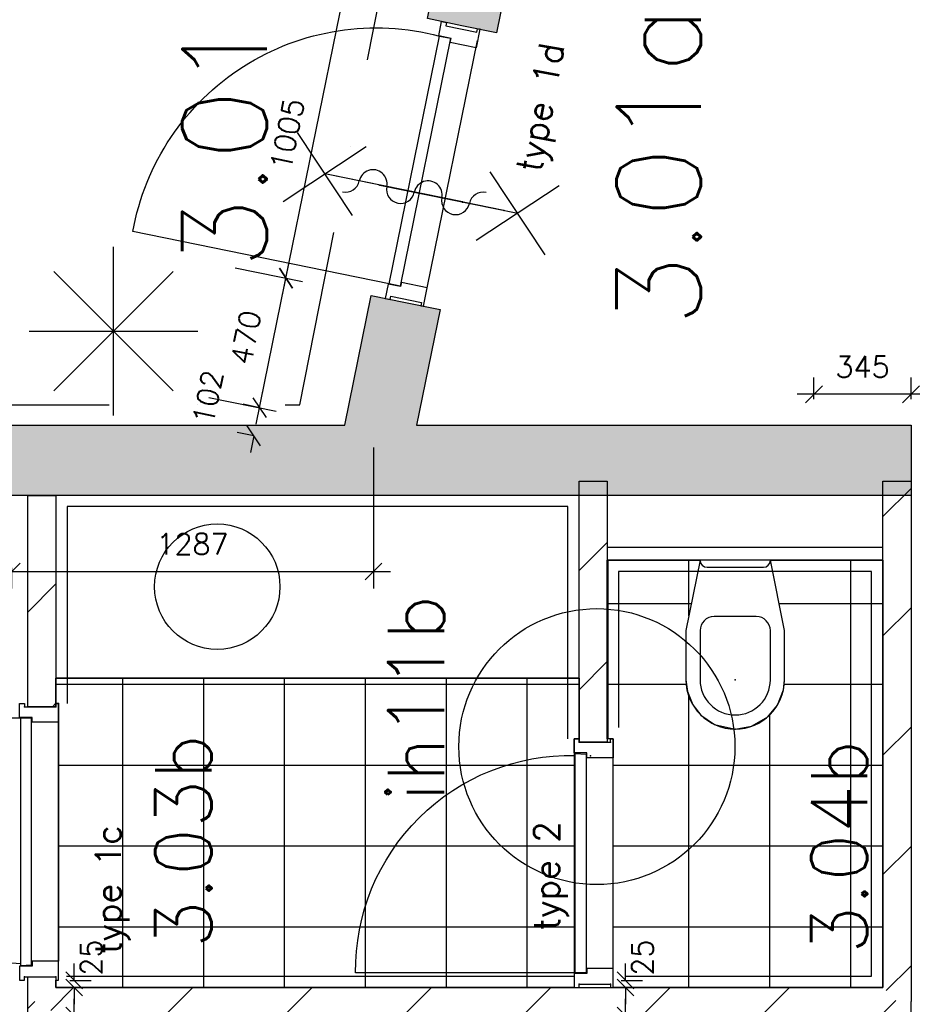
# Model space of a CAD drawing. Extents: x -161991 to 132574, y -998 to 324384.
# Tile 39 of 50: x 38158 to 41332, y 86837 to 90338. Entities that reach past the tile are written whole.
import ezdxf
from ezdxf.enums import TextEntityAlignment as Align

# ---------------------------------------------------------------- set-up
doc = ezdxf.new("R2010")
doc.units = 0
doc.header["$LTSCALE"] = 50
doc.header["$MEASUREMENT"] = 0
doc.header["$PDSIZE"] = -1
doc.linetypes.add('DASHDOT', pattern=[25, 12.5, -6.25, 0, -6.25])
doc.linetypes.add('DIVIDE', pattern=[31.25, 12.5, -6.25, 0, -6.25, 0, -6.25])
doc.layers.get('0').update_dxf_attribs({"linetype": 'CONTINUOUS'})
doc.layers.get('DEFPOINTS').update_dxf_attribs({"linetype": 'CONTINUOUS'})
for name, color, linetype in [('00', 7, 'CONTINUOUS'), ('_BRANDCOMPART', 6, 'DASHDOT'), ('_DETAILNUMMERS', 4, 'CONTINUOUS'), ('_DETAILNUMMERSTEKST', 4, 'CONTINUOUS'), ('A--A21--_F12--', 7, 'CONTINUOUS'), ('A--A22--_F123-', 9, 'CONTINUOUS'), ('A--L21--', 3, 'CONTINUOUS'), ('A--L21--_F12--', 7, 'CONTINUOUS'), ('A--L22--', 7, 'CONTINUOUS'), ('A--L22--_F-2--', 7, 'CONTINUOUS'), ('A--L32--', 7, 'CONTINUOUS'), ('A--L32--_F-23-', 2, 'CONTINUOUS'), ('A--L32--_F123-', 1, 'CONTINUOUS'), ('A--L32--_F123-DRAAIR', 7, 'CONTINUOUS'), ('A--L65--', 7, 'CONTINUOUS'), ('A--L65--_F-23-', 7, 'CONTINUOUS'), ('A--L65--_F123-', 7, 'CONTINUOUS'), ('A--L74--', 7, 'CONTINUOUS'), ('A--L74--_F-23-', 7, 'CONTINUOUS'), ('A--L90--', 7, 'CONTINUOUS'), ('A--L90--_F---401', 9, 'CONTINUOUS'), ('A--M$1A-_F123-', 1, 'CONTINUOUS'), ('A--M1$A-_F123-', 1, 'CONTINUOUS'), ('A--T$1A-_F123NR', 4, 'CONTINUOUS'), ('tegels', 253, 'CONTINUOUS'), ('TEKST_KOZIJNMERK', 2, 'CONTINUOUS'), ('X--LR---_CP', 7, 'CONTINUOUS')]:
    doc.layers.add(name, color=color, linetype=linetype)
doc.styles.add('ALFA-0_25', font='ROMANS')
doc.styles.add('HIEMSTRA', font='romans.shx')
doc.dimstyles.new('STANDARD$0', dxfattribs={"dimscale": 50, "dimtxt": 2.5, "dimasz": 2, "dimexe": 2, "dimexo": 0, "dimgap": 2, "dimtad": 1, "dimdec": 0, "dimzin": 0, "dimdsep": 46, "dimtxsty": 'ALFA-0_25', "dimblk1": 'OBLIQUE', "dimblk2": 'OBLIQUE', "dimsah": 1, "dimcen": -3, "dimdle": 2, "dimclrd": 1, "dimclre": 1, "dimclrt": 2, "dimadec": 0, "dimazin": 0, "dimtfac": 0.666667, "dimtofl": 0, "dimtmove": 2, "dimatfit": 3, "dimldrblk": 'OBLIQUE', "dimfxl": 0, "dimtvp": 0.833333, "dimtolj": 1, "dimtzin": 0, "dimarcsym": 0})
pattern_1 = [(45, (-38237.1, -86846.8), (-212.132, 212.132), [])]

# ---------------------------------------------------------------- blocks, each defined once
blk = doc.blocks.new('Q070119-')
at = {"layer": 'X--LR---_CP'}
for p in [(0, 0), (0, 0), (350, 0)]:
    blk.add_point(p, dxfattribs=at)
blk = doc.blocks.new('Q070120-')
at = {"layer": 'X--LR---_CP'}
for p in [(0, 0), (0, 0), (350, 0)]:
    blk.add_point(p, dxfattribs=at)
blk = doc.blocks.new('Q070121-')
at = {"layer": 'X--LR---_CP', "color": 3}
blk.add_point((600, 0), dxfattribs=at)
blk.add_point((600, 0), dxfattribs=at)
blk.add_point((600, 0), dxfattribs=at)
blk = doc.blocks.new('Q070065-')
at = {"layer": 'A--L74--_F-23-', "color": 1, "linetype": 'Continuous'}
for points in [[(125, 0), (175, -250), (175, -425, -1), (-175, -425), (-175, -250), (-125, 0)], [(-125, 0), (125, 0, -0.41), (100, -25), (-100, -25, -0.41), (-125, 0)], [(-75, -200), (75, -200, -0.41), (125, -250), (125, -425, -1), (-125, -425), (-125, -250, -0.41), (-75, -200)]]:
    blk.add_lwpolyline(points, format="xyb", dxfattribs=at)
at = {"layer": 'A--L74--_F-23-', "color": 255}
blk.add_circle((0, 0), 0.0123, dxfattribs=at)
at = {"layer": 'X--LR---_CP'}
for p in [(-125, 0), (-125, 0), (0, -425)]:
    blk.add_point(p, dxfattribs=at)
at = {"layer": 'A--L74--'}
for name, p, rotation in [('Q070120-', (-175, 0), 0.08), ('Q070121-', (0, 0), 270)]:
    blk.add_blockref(name, p, dxfattribs=dict(at, rotation=rotation))
at = {"layer": 'A--L74--', "extrusion": (0, -1, 0)}
blk.add_blockref('Q070119-', (-175, 0), dxfattribs=at)
blk = doc.blocks.new('*U35')
at = {"layer": 'A--A22--_F123-'}
h = blk.add_hatch(dxfattribs=at)
h.set_pattern_fill('ALFALINE', color=256, scale=300, style=0, pattern_type=2)
h.set_pattern_definition(pattern_1)
h.paths.add_polyline_path([(0, 0), (50, 50), (2990, 50), (3040, 0), (2990, -50), (50, -50)])
at = {"layer": 'A--L22--_F-2--', "color": 3, "linetype": 'Continuous'}
for points in [[(50, 50), (50, 50), (2990, 50), (2990, 50)], [(2990, -50), (2990, -50), (50, -50), (50, -50)]]:
    blk.add_lwpolyline(points, dxfattribs=at)
blk = doc.blocks.new('*U34')
at = {"layer": 'A--A22--_F123-'}
h = blk.add_hatch(dxfattribs=at)
h.set_pattern_fill('ALFALINE', color=256, scale=300, style=0, pattern_type=2)
h.set_pattern_definition([(45, (-38237.1, -87894.7), (-212.132, 212.132), [])])
h.paths.add_polyline_path([(0, 0), (-50, 0), (-50, 752.1), (0, 752.1), (50, 752.1), (50, 0)])
at = {"layer": 'A--L22--_F-2--', "color": 3, "linetype": 'Continuous'}
for points in [[(0, 0), (-50, 0), (-50, 752.1), (0, 752.1)], [(0, 752.1), (50, 752.1), (50, 0), (0, 0)]]:
    blk.add_lwpolyline(points, dxfattribs=at)
blk = doc.blocks.new('*U32')
at = {"layer": 'A--A22--_F123-'}
h = blk.add_hatch(dxfattribs=at)
h.set_pattern_fill('ALFALINE', color=256, scale=300, style=0, pattern_type=2)
h.set_pattern_definition(pattern_1)
h.paths.add_polyline_path([(0, 0), (-50, 0), (-50, 87.9), (0, 87.9), (50, 87.9), (50, 50)])
at = {"layer": 'A--L22--_F-2--', "color": 3, "linetype": 'Continuous'}
for points in [[(-50, 0), (-50, 0), (-50, 87.9), (0, 87.9)], [(0, 87.9), (50, 87.9), (50, 50), (50, 50)]]:
    blk.add_lwpolyline(points, dxfattribs=at)
blk = doc.blocks.new('*U31')
at = {"layer": 'A--A22--_F123-'}
h = blk.add_hatch(dxfattribs=at)
h.set_pattern_fill('ALFALINE', color=256, scale=300, style=0, pattern_type=2)
h.set_pattern_definition([(45, (-40197.13, -88696.8), (-212.132, 212.132), [])])
h.paths.add_polyline_path([(0, 0), (50, 0), (50, -928), (0, -928), (-50, -928), (-50, 0)])
at = {"layer": 'A--L22--_F-2--', "color": 3, "linetype": 'Continuous'}
for points in [[(0, -928), (-50, -928), (-50, 0), (0, 0)], [(0, 0), (50, 0), (50, -928), (0, -928)]]:
    blk.add_lwpolyline(points, dxfattribs=at)
blk = doc.blocks.new('*U26')
at = {"layer": 'A--A22--_F123-'}
h = blk.add_hatch(dxfattribs=at)
h.set_pattern_fill('ALFALINE', color=256, scale=300, style=0, pattern_type=2)
h.set_pattern_definition([(45, (-38237.1, -86758.92), (-212.132, 212.132), [])])
h.paths.add_polyline_path([(0, 0), (-50, 0), (-50, 87.9), (0, 87.9), (50, 37.9), (50, 0)])
at = {"layer": 'A--L22--_F-2--', "color": 3, "linetype": 'Continuous'}
for points in [[(0, 0), (-50, 0), (-50, 87.9), (-50, 87.9)], [(50, 37.9), (50, 37.9), (50, 0), (0, 0)]]:
    blk.add_lwpolyline(points, dxfattribs=at)
blk = doc.blocks.new('*U38')
at = {"layer": 'A--A22--_F123-'}
h = blk.add_hatch(dxfattribs=at)
h.set_pattern_fill('ALFALINE', color=256, scale=300, style=0, pattern_type=2)
h.set_pattern_definition([(45, (-41277.13, -86846.8), (-212.132, 212.132), [])])
h.paths.add_polyline_path([(0, 0), (-50, 50), (-50, 1850), (0, 1850), (50, 1850), (50, 0)])
at = {"layer": 'A--L22--_F-2--', "color": 3, "linetype": 'Continuous'}
for points in [[(-50, 50), (-50, 50), (-50, 1850), (0, 1850)], [(0, 1850), (50, 1850), (50, 0), (50, 0)]]:
    blk.add_lwpolyline(points, dxfattribs=at)
blk = doc.blocks.new('*U39')
at = {"layer": 'A--A22--_F123-'}
h = blk.add_hatch(dxfattribs=at)
h.set_pattern_fill('ALFALINE', color=256, scale=300, style=0, pattern_type=2)
h.set_pattern_definition([(45, (-41277.13, -84996.8), (-212.132, 212.132), [])])
h.paths.add_polyline_path([(0, 0), (50, -50), (50, 1850), (0, 1850), (-50, 1800), (-50, 50)])
at = {"layer": 'A--L22--_F-2--', "color": 3, "linetype": 'Continuous'}
for points in [[(50, -50), (50, -50), (50, 1850), (50, 1850)], [(-50, 1800), (-50, 1800), (-50, 50), (-50, 50)]]:
    blk.add_lwpolyline(points, dxfattribs=at)
blk = doc.blocks.new('S060204-')
at = {"layer": 'A--L65--_F-23-', "color": 255}
blk.add_circle((0, 0), 0.0123, dxfattribs=at)
at = {"layer": 'A--L65--_F123-', "color": 1, "linetype": 'Continuous'}
for points in [[(-1.25, 6.25), (1.25, 3.75)], [(1.25, 6.25), (-1.25, 3.75)], [(0, 0), (0, 5)]]:
    blk.add_lwpolyline(points, dxfattribs=at)
blk = doc.blocks.new('S060205A')
at = {"layer": 'A--L65--_F-23-', "color": 255}
blk.add_circle((0, -0.0123), 0.0123, dxfattribs=at)
at = {"layer": 'A--L65--_F123-', "color": 1, "linetype": 'Continuous'}
blk.add_lwpolyline([(0, -0.0123), (0, 6.2377)], dxfattribs=at)
for points in [[(-0.5, 5.7377, 0.41), (0, 5.2377)], [(0, 4.2377, 1), (0, 5.2377)], [(0, 4.2377, 1), (0, 3.2377)], [(0, 2.2377, 1), (0, 3.2377)], [(0, 2.2377, 1), (0, 1.2377)], [(0.5, 0.7377, 0.41), (0, 1.2377)]]:
    blk.add_lwpolyline(points, format="xyb", dxfattribs=at)
at = {"layer": 'A--L65--', "xscale": -1}
blk.add_blockref('S060204-', (0, 1.4877), dxfattribs=at)
blk.add_blockref('S060204-', (0, 1.4877), dxfattribs=at)
at = {"layer": 'A--L65--', "rotation": 180}
blk.add_blockref('S060204-', (0, 4.4877), dxfattribs=at)
blk.add_blockref('S060204-', (0, 4.4877), dxfattribs=at)
blk = doc.blocks.new('*U113')
at = {"layer": 'A--A21--_F12--', "color": 8}
for points in [[(0, 0), (-122.5, 25), (852.6, 4185.4), (730.1, 4210.4)], [(852.6, 4185.4), (975.1, 4160.5), (0, 0), (122.5, -25)]]:
    blk.add_solid(points, dxfattribs=at)
at = {"layer": 'A--L21--_F12--', "color": 3, "linetype": 'Continuous'}
for points in [[(0, 0), (-122.5, 25), (730.1, 4210.4), (852.6, 4185.4)], [(0, 0), (-122.5, 25), (730.1, 4210.4), (852.6, 4185.4)], [(0, 0), (-122.5, 25), (730.1, 4210.4), (852.6, 4185.4)], [(852.6, 4185.4), (975.1, 4160.5), (122.5, -25), (0, 0)]]:
    blk.add_lwpolyline(points, dxfattribs=at)
blk = doc.blocks.new('*U112')
at = {"layer": 'A--A21--_F12--', "color": 8}
for points in [[(0, 0), (-102.1, 125), (114.1, 560.4), (-8.3, 585.3)], [(114.1, 560.4), (236.6, 535.4), (0, 0), (153, 125)]]:
    blk.add_solid(points, dxfattribs=at)
at = {"layer": 'A--L21--_F12--', "color": 3, "linetype": 'Continuous'}
for points in [[(-102.1, 125), (-102.1, 125), (-8.3, 585.3), (114.1, 560.4)], [(-102.1, 125), (-102.1, 125), (-8.3, 585.3), (114.1, 560.4)], [(-102.1, 125), (-102.1, 125), (-8.3, 585.3), (114.1, 560.4)], [(114.1, 560.4), (236.6, 535.4), (153, 125), (153, 125)]]:
    blk.add_lwpolyline(points, dxfattribs=at)
blk = doc.blocks.new('*U155')
at = {"layer": 'A--A21--_F12--', "color": 8}
for points in [[(0, 0), (153, 125), (1911.2, 0), (1911.2, 125)], [(1911.2, 0), (1911.2, -125), (0, 0), (0, -125)]]:
    blk.add_solid(points, dxfattribs=at)
at = {"layer": 'A--L21--_F12--', "color": 3, "linetype": 'Continuous'}
for points in [[(153, 125), (153, 125), (1911.2, 125), (1911.2, 0)], [(153, 125), (153, 125), (1911.2, 125), (1911.2, 0)], [(153, 125), (153, 125), (1911.2, 125), (1911.2, 0)], [(1911.2, 0), (1911.2, -125), (0, -125), (0, -125)]]:
    blk.add_lwpolyline(points, dxfattribs=at)
blk = doc.blocks.new('DR_780TYPE2')
at = {"layer": 'A--L32--_F123-', "color": 1}
blk.add_line((67, 0), (817, 0), dxfattribs=at)
at = {"layer": 'A--L32--_F123-'}
for points in [[(0, 9), (0, 0), (67, 0), (67, 93.8), (50, 93.8), (50, 139), (0, 139), (0, 121), (12, 121), (12, 9), (0, 9)], [(52, 95.6), (52, 135.6), (832, 135.6), (829, 95.6), (52, 95.6)], [(884, 9), (884, 0), (817, 0), (817, 93.8), (834, 93.8), (834, 139), (884, 139), (884, 121), (872, 121), (872, 9), (884, 9)]]:
    blk.add_lwpolyline(points, close=True, dxfattribs=at)
at = {"layer": 'A--L32--_F123-DRAAIR', "color": 1}
blk.add_lwpolyline([(52, 135.6), (52, 915.6, -0.423925), (824.9, 135.8)], format="xyb", dxfattribs=at)
at = {"layer": 'X--LR---_CP', "color": 1}
for p in [(12, 121), (12, 9)]:
    blk.add_point(p, dxfattribs=at)
at = {"layer": 'X--LR---_CP', "color": 2}
for p in [(872, 121), (872, 9)]:
    blk.add_point(p, dxfattribs=at)
at = {"layer": 'X--LR---_CP'}
blk.add_point((0, 0), dxfattribs=at)
blk = doc.blocks.new('A$C4E5568BB')
at = {"layer": 'A--L32--_F123-', "xscale": -1, "rotation": 348.486290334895}
blk.add_blockref('DR_780TYPE2', (866.2, 0.1), dxfattribs=at)
at = {"layer": 'TEKST_KOZIJNMERK', "style": 'HIEMSTRA'}
blk.add_text('type 2b', height=90, rotation=348.486, dxfattribs=at).set_placement((318.7, 349.1))
blk = doc.blocks.new('A$C3D15650D')
at = {"layer": 'A--L32--_F123-', "rotation": 348.486290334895}
blk.add_blockref('DR_780TYPE2', (0.1, 176.4), dxfattribs=at)
at = {"layer": 'TEKST_KOZIJNMERK', "style": 'HIEMSTRA'}
blk.add_text('type 2', height=90, rotation=348.486, dxfattribs=at).set_placement((236, 323.3))
blk = doc.blocks.new('_OBLIQUE')
at = {"color": 0, "linetype": 'ByBlock'}
blk.add_line((-0.5, -0.5), (0.5, 0.5), dxfattribs=at)
blk = doc.blocks.new('*D616')
at = {"layer": 'A--M$1A-_F123-', "color": 1, "lineweight": -2}
for p, q in [((36729.4, 88360.3), (36729.4, 88436)), ((38129.4, 88360.3), (38129.4, 88436)), ((36669.4, 88376), (38189.4, 88376))]:
    blk.add_line(p, q, dxfattribs=at)
at = {"layer": 'DEFPOINTS', "color": 0}
for p in [(36729.4, 88360.3), (38129.4, 88376), (38129.4, 88360.3)]:
    blk.add_point(p, dxfattribs=at)
at = {"layer": 'A--M$1A-_F123-', "color": 1, "lineweight": -2, "xscale": 60, "yscale": 60, "zscale": 60, "rotation": 180}
blk.add_blockref('_OBLIQUE', (36729.4, 88376), dxfattribs=at)
at = {"layer": 'A--M$1A-_F123-', "color": 1, "lineweight": -2, "xscale": 60, "yscale": 60, "zscale": 60}
blk.add_blockref('_OBLIQUE', (38129.4, 88376), dxfattribs=at)
at = {"layer": 'A--M$1A-_F123-', "color": 2, "insert": (37429.4, 88473.5), "char_height": 75, "attachment_point": 5, "style": 'ALFA-0_25'}
blk.add_mtext('\\A1;1400', dxfattribs=at)
blk = doc.blocks.new('*D617')
at = {"layer": 'A--M$1A-_F123-', "color": 1, "lineweight": -2}
for p, q in [((39416, 88816.4), (39416, 88316)), ((38129.4, 88389.3), (38129.4, 88316)), ((38069.4, 88376), (39476, 88376))]:
    blk.add_line(p, q, dxfattribs=at)
at = {"layer": 'DEFPOINTS', "color": 0}
for p in [(39416, 88816.4), (38129.4, 88389.3), (39416, 88376)]:
    blk.add_point(p, dxfattribs=at)
at = {"layer": 'A--M$1A-_F123-', "color": 1, "lineweight": -2, "xscale": 60, "yscale": 60, "zscale": 60, "rotation": 180}
blk.add_blockref('_OBLIQUE', (38129.4, 88376), dxfattribs=at)
at = {"layer": 'A--M$1A-_F123-', "color": 1, "lineweight": -2, "xscale": 60, "yscale": 60, "zscale": 60}
blk.add_blockref('_OBLIQUE', (39416, 88376), dxfattribs=at)
at = {"layer": 'A--M$1A-_F123-', "color": 2, "insert": (38772.7, 88473.5), "char_height": 75, "attachment_point": 5, "style": 'ALFA-0_25'}
blk.add_mtext('\\A1;1287', dxfattribs=at)
blk = doc.blocks.new('*D618')
at = {"layer": 'A--M$1A-_F123-', "color": 1, "lineweight": -2}
for p, q in [((38999, 88899.7), (39116.7, 89477.6)), ((38924.4, 89455.6), (39163.6, 89406.8)), ((38830.6, 88995.3), (39069.8, 88946.5))]:
    blk.add_line(p, q, dxfattribs=at)
at = {"layer": 'DEFPOINTS', "color": 0}
for p in [(38924.4, 89455.6), (39104.8, 89418.8), (38830.6, 88995.3)]:
    blk.add_point(p, dxfattribs=at)
at = {"layer": 'A--M$1A-_F123-', "color": 1, "lineweight": -2, "xscale": 60, "yscale": 60, "zscale": 60}
for p, rotation in [((39104.8, 89418.8), 78.4862903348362), ((39011, 88958.5), 258.4862903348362)]:
    blk.add_blockref('_OBLIQUE', p, dxfattribs=dict(at, rotation=rotation))
at = {"layer": 'A--M$1A-_F123-', "color": 2, "insert": (38962.3, 89208.1), "char_height": 75, "attachment_point": 5, "rotation": 78.4863, "style": 'ALFA-0_25'}
blk.add_mtext('\\A1;470', dxfattribs=at)
blk = doc.blocks.new('*D619')
at = {"layer": 'A--M$1A-_F123-', "color": 1, "lineweight": -2}
for p, q in [((39092.8, 89360), (39317.3, 90462.4)), ((39258.7, 90413.1), (39364.2, 90391.6)), ((39058.1, 89428.3), (39163.6, 89406.8))]:
    blk.add_line(p, q, dxfattribs=at)
at = {"layer": 'DEFPOINTS', "color": 0}
for p in [(39258.7, 90413.1), (39305.4, 90403.6), (39058.1, 89428.3)]:
    blk.add_point(p, dxfattribs=at)
at = {"layer": 'A--M$1A-_F123-', "color": 1, "lineweight": -2, "xscale": 60, "yscale": 60, "zscale": 60}
for p, rotation in [((39305.4, 90403.6), 78.4862903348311), ((39104.8, 89418.8), 258.4862903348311)]:
    blk.add_blockref('_OBLIQUE', p, dxfattribs=dict(at, rotation=rotation))
at = {"layer": 'A--M$1A-_F123-', "color": 2, "insert": (39109.5, 89930.7), "char_height": 75, "attachment_point": 5, "rotation": 78.4863, "style": 'ALFA-0_25'}
blk.add_mtext('\\A1;1005', dxfattribs=at)
blk = doc.blocks.new('*D621')
at = {"layer": 'A--M$1A-_F123-', "color": 1, "lineweight": -2}
for p, q in [((39011, 88958.5), (39023, 89017.3)), ((39011, 88958.5), (38952.2, 88970.5)), ((38990.6, 88858.5), (38931.8, 88870.4)), ((38990.6, 88858.5), (38978.6, 88799.7))]:
    blk.add_line(p, q, dxfattribs=at)
at = {"layer": 'DEFPOINTS', "color": 0}
for p in [(39011, 88958.5), (38990.6, 88858.5), (38990.6, 88858.5)]:
    blk.add_point(p, dxfattribs=at)
at = {"layer": 'A--M$1A-_F123-', "color": 1, "lineweight": -2, "xscale": 60, "yscale": 60, "zscale": 60}
for p, rotation in [((39011, 88958.5), 258.4862903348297), ((38990.6, 88858.5), 78.48629033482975)]:
    blk.add_blockref('_OBLIQUE', p, dxfattribs=dict(at, rotation=rotation))
at = {"layer": 'A--M$1A-_F123-', "color": 2, "insert": (38827.3, 88995.9), "char_height": 75, "attachment_point": 5, "rotation": 78.4863, "style": 'ALFA-0_25'}
blk.add_mtext('\\A1;102', dxfattribs=at)
blk = doc.blocks.new('*U622')
at = {"layer": 'A--A21--_F12--', "color": 8}
for points in [[(0, 0), (0, 125), (1286.6, 0), (1184.5, 125)], [(1286.6, 0), (1286.6, -125), (0, 0), (0, -125)]]:
    blk.add_solid(points, dxfattribs=at)
at = {"layer": 'A--L21--_F12--', "color": 3, "linetype": 'Continuous'}
for points in [[(0, 0), (0, 125), (1184.5, 125), (1184.5, 125)], [(0, 0), (0, 125), (1184.5, 125), (1184.5, 125)], [(0, 0), (0, 125), (1184.5, 125), (1184.5, 125)], [(1286.6, -125), (1286.6, -125), (0, -125), (0, 0)]]:
    blk.add_lwpolyline(points, dxfattribs=at)
blk = doc.blocks.new('*D623')
at = {"layer": 'A--M$1A-_F123-', "color": 1, "lineweight": -2}
for p, q in [((40982.1, 88989), (40982.1, 89066.3)), ((41327.1, 88989), (41327.1, 89066.3)), ((41387.1, 89006.3), (40922.1, 89006.3))]:
    blk.add_line(p, q, dxfattribs=at)
at = {"layer": 'DEFPOINTS', "color": 0}
for p in [(40982.1, 89006.3), (40982.1, 88989), (41327.1, 88989)]:
    blk.add_point(p, dxfattribs=at)
at = {"layer": 'A--M$1A-_F123-', "color": 1, "lineweight": -2, "xscale": 60, "yscale": 60, "zscale": 60, "rotation": 180}
blk.add_blockref('_OBLIQUE', (40982.1, 89006.3), dxfattribs=at)
at = {"layer": 'A--M$1A-_F123-', "color": 1, "lineweight": -2, "xscale": 60, "yscale": 60, "zscale": 60}
blk.add_blockref('_OBLIQUE', (41327.1, 89006.3), dxfattribs=at)
at = {"layer": 'A--M$1A-_F123-', "color": 2, "insert": (41154.6, 89103.8), "char_height": 75, "attachment_point": 5, "style": 'ALFA-0_25'}
blk.add_mtext('\\A1;345', dxfattribs=at)
blk = doc.blocks.new('dr_880 type1')
at = {"layer": 'A--L32--_F123-', "color": 1}
blk.add_line((67, 0), (917, 0), dxfattribs=at)
at = {"layer": 'A--L32--_F123-'}
for points in [[(0, 9), (0, 0), (67, 0), (67, 93.8), (50, 93.8), (50, 139), (0, 139), (0, 121), (12, 121), (12, 9), (0, 9)], [(52, 95.6), (52, 135.6), (932, 135.6), (929, 95.6), (52, 95.6)], [(984, 9), (984, 0), (917, 0), (917, 93.8), (934, 93.8), (934, 139), (984, 139), (984, 121), (972, 121), (972, 9), (984, 9)]]:
    blk.add_lwpolyline(points, close=True, dxfattribs=at)
at = {"layer": 'A--L32--_F123-DRAAIR', "color": 1}
blk.add_lwpolyline([(52, 135.6), (52, 1015.6, -0.381848), (924.9, 135.8)], format="xyb", dxfattribs=at)
at = {"layer": 'X--LR---_CP', "color": 1}
for p in [(12, 121), (12, 9)]:
    blk.add_point(p, dxfattribs=at)
at = {"layer": 'X--LR---_CP', "color": 2}
for p in [(972, 121), (972, 9)]:
    blk.add_point(p, dxfattribs=at)
at = {"layer": 'X--LR---_CP'}
blk.add_point((0, 0), dxfattribs=at)
blk = doc.blocks.new('*D636')
at = {"layer": 'A--M1$A-_F123-', "color": 1, "lineweight": -2}
for p, q in [((40311.9, 86921.8), (40311.9, 86981.8)), ((40296.1, 86921.8), (40371.9, 86921.8)), ((40296.1, 86896.8), (40371.9, 86896.8)), ((40311.9, 86896.8), (40311.9, 86836.8))]:
    blk.add_line(p, q, dxfattribs=at)
at = {"layer": 'DEFPOINTS', "color": 0}
for p in [(40296.1, 86921.8), (40311.9, 86921.8), (40296.1, 86896.8)]:
    blk.add_point(p, dxfattribs=at)
at = {"layer": 'A--M1$A-_F123-', "color": 1, "lineweight": -2, "xscale": 60, "yscale": 60, "zscale": 60}
for p, rotation in [((40311.9, 86921.8), 270), ((40311.9, 86896.8), 90)]:
    blk.add_blockref('_OBLIQUE', p, dxfattribs=dict(at, rotation=rotation))
at = {"layer": 'A--M1$A-_F123-', "color": 2, "insert": (40372.4, 87002.8), "char_height": 75, "attachment_point": 5, "rotation": 90, "style": 'ALFA-0_25'}
blk.add_mtext('\\A1;25', dxfattribs=at)
blk = doc.blocks.new('*D637')
at = {"layer": 'A--M1$A-_F123-', "color": 1, "lineweight": -2}
for p, q in [((40311.9, 86796.8), (40311.9, 86856.8)), ((40296.1, 86796.8), (40371.9, 86796.8)), ((40296.1, 86771.8), (40371.9, 86771.8)), ((40311.9, 86771.8), (40311.9, 86711.8))]:
    blk.add_line(p, q, dxfattribs=at)
at = {"layer": 'DEFPOINTS', "color": 0}
for p in [(40296.1, 86796.8), (40296.1, 86771.8), (40311.9, 86796.8)]:
    blk.add_point(p, dxfattribs=at)
at = {"layer": 'A--M1$A-_F123-', "color": 1, "lineweight": -2, "xscale": 60, "yscale": 60, "zscale": 60}
for p, rotation in [((40311.9, 86796.8), 270), ((40311.9, 86771.8), 90)]:
    blk.add_blockref('_OBLIQUE', p, dxfattribs=dict(at, rotation=rotation))
at = {"layer": 'A--M1$A-_F123-', "color": 2, "insert": (40372.4, 86682.8), "char_height": 75, "attachment_point": 5, "rotation": 90, "style": 'ALFA-0_25'}
blk.add_mtext('\\A1;25', dxfattribs=at)
blk = doc.blocks.new('*D638')
at = {"layer": 'A--M1$A-_F123-', "color": 1, "lineweight": -2}
for p, q in [((38351.9, 86921.8), (38351.9, 86981.8)), ((38336, 86921.8), (38411.9, 86921.8)), ((38336, 86896.8), (38411.9, 86896.8)), ((38351.9, 86896.8), (38351.9, 86836.8))]:
    blk.add_line(p, q, dxfattribs=at)
at = {"layer": 'DEFPOINTS', "color": 0}
for p in [(38336, 86921.8), (38351.9, 86921.8), (38336, 86896.8)]:
    blk.add_point(p, dxfattribs=at)
at = {"layer": 'A--M1$A-_F123-', "color": 1, "lineweight": -2, "xscale": 60, "yscale": 60, "zscale": 60}
for p, rotation in [((38351.9, 86921.8), 270), ((38351.9, 86896.8), 90)]:
    blk.add_blockref('_OBLIQUE', p, dxfattribs=dict(at, rotation=rotation))
at = {"layer": 'A--M1$A-_F123-', "color": 2, "insert": (38412.4, 87002.8), "char_height": 75, "attachment_point": 5, "rotation": 90, "style": 'ALFA-0_25'}
blk.add_mtext('\\A1;25', dxfattribs=at)
blk = doc.blocks.new('*D639')
at = {"layer": 'A--M1$A-_F123-', "color": 1, "lineweight": -2}
for p, q in [((38351.9, 86796.8), (38351.9, 86856.8)), ((38336, 86796.8), (38411.9, 86796.8)), ((38336, 86771.8), (38411.9, 86771.8)), ((38351.9, 86771.8), (38351.9, 86711.8))]:
    blk.add_line(p, q, dxfattribs=at)
at = {"layer": 'DEFPOINTS', "color": 0}
for p in [(38336, 86796.8), (38336, 86771.8), (38351.9, 86796.8)]:
    blk.add_point(p, dxfattribs=at)
at = {"layer": 'A--M1$A-_F123-', "color": 1, "lineweight": -2, "xscale": 60, "yscale": 60, "zscale": 60}
for p, rotation in [((38351.9, 86796.8), 270), ((38351.9, 86771.8), 90)]:
    blk.add_blockref('_OBLIQUE', p, dxfattribs=dict(at, rotation=rotation))
at = {"layer": 'A--M1$A-_F123-', "color": 2, "insert": (38412.4, 86682.8), "char_height": 75, "attachment_point": 5, "rotation": 90, "style": 'ALFA-0_25'}
blk.add_mtext('\\A1;25', dxfattribs=at)
blk = doc.blocks.new('DETAILNR')
at = {"layer": '_DETAILNUMMERS'}
blk.add_circle((32.9, -23.2), 490.7, dxfattribs=at)
at = {"layer": 'X--LR---_CP'}
blk.add_point((0, 0), dxfattribs=at)
at = {"layer": '_DETAILNUMMERSTEKST', "style": 'ALFA-0_25'}
blk.add_attdef('DETAILNR', text='', height=200, rotation=90, dxfattribs=at).set_placement((-618.4, 223.8), align=Align.RIGHT)
blk = doc.blocks.new('fijn_schuurwerk')
at = {"layer": '00', "color": 4}
for p, q in [((-0.000025, 300), (-0.000025, -300)), ((-212.132075, 212.132), (212.132025, -212.132)), ((-212.131875, -212.132), (212.132025, 212.13215)), ((-299.999975, 0), (299.999975, 0))]:
    blk.add_line(p, q, dxfattribs=at)
at = {"layer": 'A--L90--_F---401', "color": 4, "linetype": 'Continuous'}
blk.add_line((-212.131875, -212.132), (212.132025, 212.13215), dxfattribs=at)

msp = doc.modelspace()

# ---------------------------------------------------------------- hatches: boundary and pattern name
at = {"layer": 'tegels'}
h = msp.add_hatch(dxfattribs=at)
h.set_pattern_fill('NET', color=256, scale=2300, style=0)
h.paths.add_polyline_path([(40268.1, 87780.8), (40247.1, 87780.8), (40247.1, 88415.8), (40577.1, 88415.8), (40527.1, 88165.8), (40527.1, 87990.8), (40532.1, 87949.5), (40551.4, 87901.9), (40580.2, 87865.3), (40628, 87832.3), (40696.9, 87815.9), (40702.1, 87815.8), (40760.1, 87825.7), (40817.7, 87859.4), (40851.9, 87900.3), (40873.4, 87954.8), (40877.1, 87990.8), (40877.1, 88165.8), (40827.1, 88415.8), (41227.1, 88415.8), (41227.1, 86896.8), (40268.1, 86896.8)])
h = msp.add_hatch(dxfattribs=at)
h.set_pattern_fill('NET', color=256, scale=2300, style=0)
h.paths.add_polyline_path([(38296.2, 87906.7), (38287.1, 87906.7), (38287.1, 87996.8), (40147.1, 87996.8), (40147.1, 87780.8), (40129.1, 87780.8), (40129.1, 86896.8), (38287.1, 86896.8), (38287.1, 86922.7), (38296.1, 86922.7)])

# ---------------------------------------------------------------- linework, layer by layer
msp.add_line((40147.1, 87996.8), (38287.1, 87996.8))
at = {"layer": '_BRANDCOMPART'}
msp.add_lwpolyline([(37731.9, 94517.1), (36601.6, 88968.5), (39154, 88968.5), (40125.8, 93907.9)], dxfattribs=at)
at = {"layer": 'A--L32--_F-23-'}
for points in [[(39785.5, 90305.8), (39794.3, 90304), (39781, 90238.3), (39689.1, 90257.1), (39692.1, 90271.8), (39647.8, 90280.8), (39658.1, 90331.7), (39675.8, 90328.1), (39673.4, 90316.4), (39783.1, 90294), (39785.5, 90305.8)], [(39584.9, 89321), (39593.7, 89319.2), (39607.1, 89384.9), (39515.2, 89403.6), (39512.2, 89388.9), (39467.9, 89397.9), (39457.5, 89347), (39475.2, 89343.4), (39477.6, 89355.1), (39587.3, 89332.8), (39584.9, 89321)]]:
    msp.add_lwpolyline(points, close=True, dxfattribs=at)
at = {"layer": 'A--L32--_F123-', "color": 1}
msp.add_line((39607.1, 89384.9), (39786.3, 90264.8), dxfattribs=at)
at = {"layer": 'A--L32--_F123-', "color": 1, "linetype": 'Continuous'}
msp.add_lwpolyline([(39471.7, 89399.2), (38560.4, 89584.8, -0.43833), (39651.1, 90280.1)], format="xyb", dxfattribs=at)
at = {"layer": 'A--L32--_F123-', "color": 2, "linetype": 'Continuous'}
msp.add_lwpolyline([(39510.9, 89391.2), (39471.7, 89399.2), (39651.1, 90280.1), (39690.3, 90272.1), (39510.9, 89391.2)], close=True, dxfattribs=at)
at = {"layer": 'A--L74--'}
for points in [[(41227.1, 88461.8), (40247.1, 88461.8)], [(41227.1, 88415.8), (40247.1, 88415.8)]]:
    msp.add_lwpolyline(points, dxfattribs=at)
msp.add_circle((38860.7, 88322), 222.9, dxfattribs=at)
at = {"layer": 'tegels', "color": 3, "linetype": 'DIVIDE', "ltscale": 5}
for points in [[(40107.1, 87780.8), (40107.1, 88606.8), (38327.1, 88606.8), (38327, 87906.7)], [(40311.9, 86936.8), (41187.1, 86936.8), (41187.1, 88375.8), (40287.1, 88375.8), (40287.1, 87820.8), (40287.1, 87820.8), (40287.1, 87820.8)], [(38324.5, 86936.8), (40129.1, 86936.8)]]:
    msp.add_lwpolyline(points, dxfattribs=at)
at = {"layer": 'tegels'}
for points in [[(40268.1, 87780.8), (40247.1, 87780.8), (40247.1, 88415.8), (40577.1, 88415.8), (40527.1, 88165.8), (40527.1, 87990.8), (40532.1, 87949.5), (40551.4, 87901.9), (40580.2, 87865.3), (40628, 87832.3), (40696.9, 87815.9), (40702.1, 87815.8), (40760.1, 87825.7), (40817.7, 87859.4), (40851.9, 87900.3), (40873.4, 87954.8), (40877.1, 87990.8), (40877.1, 88165.8), (40827.1, 88415.8), (41227.1, 88415.8), (41227.1, 86896.8), (40268.1, 86896.8)], [(38296.2, 87906.7), (38287.1, 87906.7), (38287.1, 87996.8), (40147.1, 87996.8), (40147.1, 87780.8), (40129.1, 87780.8), (40129.1, 86896.8), (38287.1, 86896.8), (38287.1, 86922.7), (38296.1, 86922.7)]]:
    msp.add_lwpolyline(points, close=True, dxfattribs=at)
at = {"layer": 'X--LR---_CP', "color": 1, "linetype": 'Continuous'}
msp.add_point((39794.3, 90304), dxfattribs=at)
msp.add_point((39794.3, 90304), dxfattribs=at)
msp.add_point((39794.3, 90304), dxfattribs=at)
at = {"layer": 'X--LR---_CP', "linetype": 'Continuous'}
msp.add_point((39593.7, 89319.2), dxfattribs=at)
msp.add_point((39593.7, 89319.2), dxfattribs=at)

# ---------------------------------------------------------------- block references
for name, p, rotation in [('A$C3D15650D', (40441, 86931.9), 101.5137096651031), ('A$C4E5568BB', (40441.1, 85948), 101.513709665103)]:
    msp.add_blockref(name, p, dxfattribs=dict(rotation=rotation))
at = {"layer": '00'}
ref = msp.add_blockref('DETAILNR', (40187, 87720.3), dxfattribs=dict(at, rotation=90))
ref.add_attrib('DETAILNR', 'ih11b', dxfattribs={"layer": '_DETAILNUMMERSTEKST', "height": 200, "rotation": 90, "style": 'ALFA-0_25'}).set_placement((39667.6, 88294.1), align=Align.RIGHT)
at = {"layer": 'A--L21--', "linetype": 'Continuous'}
for name, p in [('*U113', (39730.6, 90317)), ('*U112', (39416, 88771.8)), ('*U622', (38129.4, 88771.8)), ('*U155', (39416, 88771.8)), ('*U38', (41277.1, 86846.8)), ('*U34', (38237.1, 87894.7)), ('*U32', (38237.1, 86846.8)), ('*U26', (38237.1, 86758.9)), ('*U39', (41277.1, 84996.8))]:
    msp.add_blockref(name, p, dxfattribs=at)
at = {"layer": 'A--L22--', "linetype": 'Continuous'}
for name, p in [('*U31', (40197.1, 88696.8)), ('*U35', (38237.1, 86846.8))]:
    msp.add_blockref(name, p, dxfattribs=at)
at = {"layer": 'A--L32--', "xscale": -1, "rotation": 89.99629033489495}
msp.add_blockref('dr_880 type1', (38296.2, 87906.7), dxfattribs=at)
at = {"layer": 'A--L65--', "xscale": 100, "yscale": 100, "zscale": 2, "rotation": 78.4825803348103}
msp.add_blockref('S060205A', (39878.5, 89660.3), dxfattribs=at)
at = {"layer": 'A--L74--', "xscale": -1}
msp.add_blockref('Q070065-', (40702.1, 88415.8), dxfattribs=at)
at = {"layer": 'A--L90--', "rotation": 90}
msp.add_blockref('fijn_schuurwerk', (38491.8, 89230.4), dxfattribs=at)

# ---------------------------------------------------------------- texts
at = {"layer": 'A--T$1A-_F123NR', "style": 'ALFA-0_25'}
for s, height, p in [('3.01a', 300, (40580.2, 89245)), ('3.01', 300, (39036.4, 89450.3)), ('3.03b', 200, (38840.3, 87035.4)), ('3.04b', 200, (41171.6, 87015.1))]:
    msp.add_text(s, height=height, rotation=90, dxfattribs=at).set_placement(p)
at = {"layer": 'TEKST_KOZIJNMERK', "style": 'HIEMSTRA'}
for s, rotation, p in [('type 1d', 79.486, (40010.9, 89791.8)), ('type 1c', 90, (38518.1, 87014.7))]:
    msp.add_text(s, height=90, rotation=rotation, dxfattribs=at).set_placement(p)

# ---------------------------------------------------------------- dimensions: what is measured, and where the dimension line sits
at = {"layer": 'A--M$1A-_F123-'}
for p1, p2, distance, picture, middle in [((39058.1, 89428.3), (39258.7, 90413.1), -47.7, '*D619', (39109.5, 89930.7)), ((38830.6, 88995.3), (38924.4, 89455.6), -184.1, '*D618', (38962.3, 89208.1))]:
    dim = msp.add_aligned_dim(p1=p1, p2=p2, distance=distance, dimstyle='STANDARD$0', override={"dimscale": 30, "dimclrd": 1, "dimclre": 1, "dimclrt": 2}, dxfattribs=at)
    dim.commit()
    dim.dimension.update_dxf_attribs({"geometry": picture, "text_midpoint": middle})
for base, p1, p2, picture, middle in [((40982.1, 89006.3), (41327.1, 88989), (40982.1, 88989), '*D623', (41154.6, 89103.8)), ((39416, 88376), (38129.4, 88389.3), (39416, 88816.4), '*D617', (38772.7, 88473.5)), ((38129.4, 88376), (36729.4, 88360.3), (38129.4, 88360.3), '*D616', (37429.4, 88473.5))]:
    dim = msp.add_linear_dim(base=base, p1=p1, p2=p2, dimstyle='STANDARD$0', override={"dimscale": 30, "dimclrd": 1, "dimclre": 1, "dimclrt": 2}, dxfattribs=at)
    dim.commit()
    dim.dimension.update_dxf_attribs({"geometry": picture, "text_midpoint": middle})
dim = msp.add_linear_dim(base=(38990.6, 88858.5), p1=(39011, 88958.5), p2=(38990.6, 88858.5), angle=258.4863, dimstyle='STANDARD$0', override={"dimscale": 30, "dimclrd": 1, "dimclre": 1, "dimclrt": 2}, dxfattribs=at)
dim.commit()
dim.dimension.update_dxf_attribs({"geometry": '*D621', "text_midpoint": (38827.3, 88995.9), "dimtype": 161})
at = {"layer": 'A--M1$A-_F123-'}
for base, p1, p2, picture, middle in [((38351.9, 86921.8), (38336, 86896.8), (38336, 86921.8), '*D638', (38412.4, 87002.8)), ((40311.9, 86921.8), (40296.1, 86896.8), (40296.1, 86921.8), '*D636', (40372.4, 87002.8)), ((38351.9, 86796.8), (38336, 86771.8), (38336, 86796.8), '*D639', (38412.4, 86682.8)), ((40311.9, 86796.8), (40296.1, 86771.8), (40296.1, 86796.8), '*D637', (40372.4, 86682.8))]:
    dim = msp.add_linear_dim(base=base, p1=p1, p2=p2, angle=90, dimstyle='STANDARD$0', override={"dimscale": 30, "dimblk1": 'OBLIQUE', "dimblk2": 'OBLIQUE'}, dxfattribs=at)
    dim.commit()
    dim.dimension.update_dxf_attribs({"geometry": picture, "text_midpoint": middle, "dimtype": 161})

doc.saveas('drawing.dxf')
